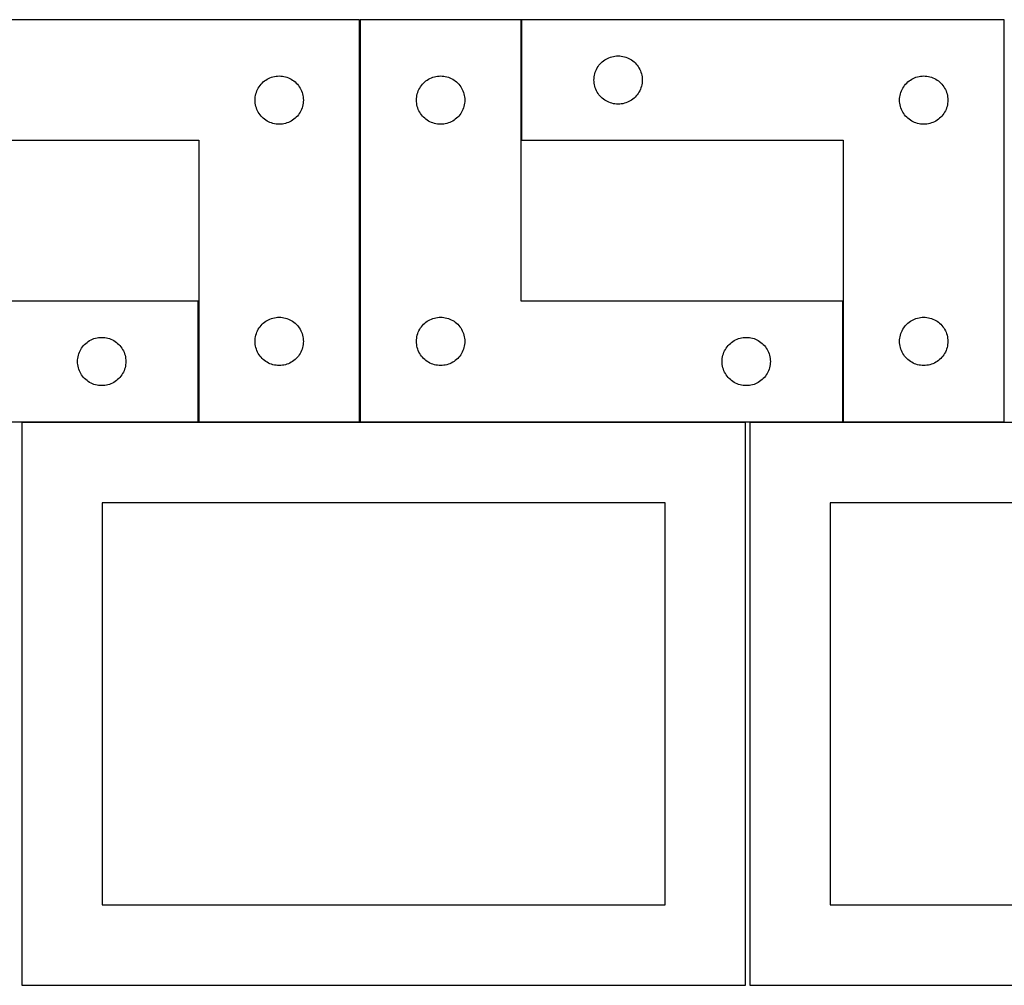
# Model space of a CAD drawing. Header units: millimetres. Extents: x 7 to 1243, y 7 to 2493.
# Tile 13 of 14: x 549 to 916, y 2122 to 2482. Entities that reach past the tile are written whole.
import ezdxf

# ---------------------------------------------------------------- set-up
doc = ezdxf.new("R2010")
doc.units = ezdxf.units.MM
doc.layers.add('COMMON', color=5, linetype='CONTINUOUS', true_color=0x0000ff)
doc.layers.add('CUT', color=7, linetype='CONTINUOUS', true_color=0x000000)

msp = doc.modelspace()

# ---------------------------------------------------------------- linework, layer by layer
at = {"layer": 'COMMON'}
for p, q in [((675.700299, 2331.930532), (675.700299, 2481.930532)), ((735.9003, 2436.930532), (735.9003, 2481.930532)), ((615.500298, 2331.930532), (615.500298, 2376.930532)), ((855.9003, 2331.930532), (855.9003, 2376.930532)), ((615.400297, 2331.830532), (549.562864, 2331.830532)), ((675.600298, 2331.830532), (615.600298, 2331.830532)), ((819.562864, 2331.830532), (675.800299, 2331.830532)), ((855.800299, 2331.830532), (821.083738, 2331.830532)), ((916.0003, 2331.830532), (856.0003, 2331.830532))]:
    msp.add_line(p, q, dxfattribs=at)
at = {"layer": 'CUT'}
for p, q in [((675.600298, 2481.930532), (495.600298, 2481.930532)), ((675.600298, 2331.930532), (675.600298, 2481.930532)), ((735.800299, 2481.930532), (675.800299, 2481.930532)), ((675.800299, 2481.930532), (675.800299, 2331.930532)), ((735.800299, 2376.930532), (735.800299, 2481.930532)), ((916.0003, 2481.930532), (736.0003, 2481.930532)), ((736.0003, 2481.930532), (736.0003, 2436.930532)), ((916.0003, 2331.930532), (916.0003, 2481.930532)), ((768.556149, 2467.745448), (769.107344, 2467.952904)), ((769.107344, 2467.952904), (769.670928, 2468.123865)), ((769.670928, 2468.123865), (770.244487, 2468.2576)), ((770.244487, 2468.2576), (770.825564, 2468.353536)), ((770.825564, 2468.353536), (771.411671, 2468.411263)), ((771.411671, 2468.411263), (772.0003, 2468.430532)), ((772.0003, 2468.430532), (772.588928, 2468.411263)), ((772.588928, 2468.411263), (773.175035, 2468.353536)), ((773.175035, 2468.353536), (773.756112, 2468.2576)), ((773.756112, 2468.2576), (774.329671, 2468.123865)), ((774.329671, 2468.123865), (774.893255, 2467.952904)), ((774.893255, 2467.952904), (775.44445, 2467.745448)), ((764.206071, 2463.930532), (764.517073, 2464.430664)), ((764.517073, 2464.430664), (764.86012, 2464.909385)), ((764.86012, 2464.909385), (765.233741, 2465.364645)), ((765.233741, 2465.364645), (765.636339, 2465.794493)), ((765.636339, 2465.794493), (766.066187, 2466.197091)), ((766.066187, 2466.197091), (766.521447, 2466.570712)), ((766.521447, 2466.570712), (767.000167, 2466.913759)), ((767.000167, 2466.913759), (767.5003, 2467.224761)), ((767.5003, 2467.224761), (768.019701, 2467.502387)), ((768.019701, 2467.502387), (768.556149, 2467.745448)), ((775.44445, 2467.745448), (775.980898, 2467.502387)), ((775.980898, 2467.502387), (776.5003, 2467.224761)), ((776.5003, 2467.224761), (777.000432, 2466.913759)), ((777.000432, 2466.913759), (777.479152, 2466.570712)), ((777.479152, 2466.570712), (777.934412, 2466.197091)), ((777.934412, 2466.197091), (778.364261, 2465.794493)), ((778.364261, 2465.794493), (778.766858, 2465.364645)), ((778.766858, 2465.364645), (779.14048, 2464.909385)), ((779.14048, 2464.909385), (779.483526, 2464.430664)), ((779.483526, 2464.430664), (779.794528, 2463.930532)), ((642.707342, 2460.452904), (643.270926, 2460.623865)), ((643.270926, 2460.623865), (643.844485, 2460.7576)), ((643.844485, 2460.7576), (644.425562, 2460.853536)), ((644.425562, 2460.853536), (645.011669, 2460.911263)), ((645.011669, 2460.911263), (645.600298, 2460.930532)), ((645.600298, 2460.930532), (646.188926, 2460.911263)), ((646.188926, 2460.911263), (646.775033, 2460.853536)), ((646.775033, 2460.853536), (647.35611, 2460.7576)), ((647.35611, 2460.7576), (647.929669, 2460.623865)), ((647.929669, 2460.623865), (648.493253, 2460.452904)), ((702.907343, 2460.452904), (703.470927, 2460.623865)), ((703.470927, 2460.623865), (704.044486, 2460.7576)), ((704.044486, 2460.7576), (704.625563, 2460.853536)), ((704.625563, 2460.853536), (705.21167, 2460.911263)), ((705.21167, 2460.911263), (705.800299, 2460.930532)), ((705.800299, 2460.930532), (706.388927, 2460.911263)), ((706.388927, 2460.911263), (706.975034, 2460.853536)), ((706.975034, 2460.853536), (707.556111, 2460.7576)), ((707.556111, 2460.7576), (708.12967, 2460.623865)), ((708.12967, 2460.623865), (708.693254, 2460.452904)), ((763.019569, 2460.019161), (763.077296, 2460.605268)), ((763.077296, 2460.605268), (763.173232, 2461.186345)), ((763.173232, 2461.186345), (763.306967, 2461.759904)), ((763.306967, 2461.759904), (763.477928, 2462.323488)), ((763.477928, 2462.323488), (763.685384, 2462.874683)), ((763.685384, 2462.874683), (763.928445, 2463.411131)), ((763.928445, 2463.411131), (764.206071, 2463.930532)), ((779.794528, 2463.930532), (780.072154, 2463.411131)), ((780.072154, 2463.411131), (780.315215, 2462.874683)), ((780.315215, 2462.874683), (780.522671, 2462.323488)), ((780.522671, 2462.323488), (780.693632, 2461.759904)), ((780.693632, 2461.759904), (780.827367, 2461.186345)), ((780.827367, 2461.186345), (780.923303, 2460.605268)), ((780.923303, 2460.605268), (780.98103, 2460.019161)), ((883.107344, 2460.452904), (883.670928, 2460.623865)), ((883.670928, 2460.623865), (884.244487, 2460.7576)), ((884.244487, 2460.7576), (884.825564, 2460.853536)), ((884.825564, 2460.853536), (885.411671, 2460.911263)), ((885.411671, 2460.911263), (886.0003, 2460.930532)), ((886.0003, 2460.930532), (886.588928, 2460.911263)), ((886.588928, 2460.911263), (887.175035, 2460.853536)), ((887.175035, 2460.853536), (887.756112, 2460.7576)), ((887.756112, 2460.7576), (888.329671, 2460.623865)), ((888.329671, 2460.623865), (888.893255, 2460.452904)), ((637.806069, 2456.430532), (638.117071, 2456.930664)), ((638.117071, 2456.930664), (638.460118, 2457.409385)), ((638.460118, 2457.409385), (638.833739, 2457.864645)), ((638.833739, 2457.864645), (639.236337, 2458.294493)), ((639.236337, 2458.294493), (639.666185, 2458.697091)), ((639.666185, 2458.697091), (640.121445, 2459.070712)), ((640.121445, 2459.070712), (640.600165, 2459.413759)), ((640.600165, 2459.413759), (641.100298, 2459.724761)), ((641.100298, 2459.724761), (641.619699, 2460.002387)), ((641.619699, 2460.002387), (642.156147, 2460.245448)), ((642.156147, 2460.245448), (642.707342, 2460.452904)), ((648.493253, 2460.452904), (649.044448, 2460.245448)), ((649.044448, 2460.245448), (649.580896, 2460.002387)), ((649.580896, 2460.002387), (650.100298, 2459.724761)), ((650.100298, 2459.724761), (650.60043, 2459.413759)), ((650.60043, 2459.413759), (651.07915, 2459.070712)), ((651.07915, 2459.070712), (651.53441, 2458.697091)), ((651.53441, 2458.697091), (651.964259, 2458.294493)), ((651.964259, 2458.294493), (652.366856, 2457.864645)), ((652.366856, 2457.864645), (652.740478, 2457.409385)), ((652.740478, 2457.409385), (653.083524, 2456.930664)), ((653.083524, 2456.930664), (653.394526, 2456.430532)), ((698.00607, 2456.430532), (698.317072, 2456.930664)), ((698.317072, 2456.930664), (698.660119, 2457.409385)), ((698.660119, 2457.409385), (699.03374, 2457.864645)), ((699.03374, 2457.864645), (699.436338, 2458.294493)), ((699.436338, 2458.294493), (699.866186, 2458.697091)), ((699.866186, 2458.697091), (700.321446, 2459.070712)), ((700.321446, 2459.070712), (700.800166, 2459.413759)), ((700.800166, 2459.413759), (701.300299, 2459.724761)), ((701.300299, 2459.724761), (701.8197, 2460.002387)), ((701.8197, 2460.002387), (702.356148, 2460.245448)), ((702.356148, 2460.245448), (702.907343, 2460.452904)), ((708.693254, 2460.452904), (709.244449, 2460.245448)), ((709.244449, 2460.245448), (709.780897, 2460.002387)), ((709.780897, 2460.002387), (710.300299, 2459.724761)), ((710.300299, 2459.724761), (710.800431, 2459.413759)), ((710.800431, 2459.413759), (711.279151, 2459.070712)), ((711.279151, 2459.070712), (711.734411, 2458.697091)), ((711.734411, 2458.697091), (712.16426, 2458.294493)), ((712.16426, 2458.294493), (712.566857, 2457.864645)), ((712.566857, 2457.864645), (712.940479, 2457.409385)), ((712.940479, 2457.409385), (713.283525, 2456.930664)), ((713.283525, 2456.930664), (713.594527, 2456.430532)), ((763.0003, 2459.430532), (763.019569, 2460.019161)), ((763.019569, 2458.841904), (763.0003, 2459.430532)), ((763.077296, 2458.255797), (763.019569, 2458.841904)), ((763.173232, 2457.674719), (763.077296, 2458.255797)), ((763.306967, 2457.101161), (763.173232, 2457.674719)), ((763.477928, 2456.537577), (763.306967, 2457.101161)), ((780.693632, 2457.101161), (780.522671, 2456.537577)), ((780.827367, 2457.674719), (780.693632, 2457.101161)), ((780.923303, 2458.255797), (780.827367, 2457.674719)), ((780.98103, 2458.841904), (780.923303, 2458.255797)), ((780.98103, 2460.019161), (781.0003, 2459.430532)), ((781.0003, 2459.430532), (780.98103, 2458.841904)), ((878.206071, 2456.430532), (878.517073, 2456.930664)), ((878.517073, 2456.930664), (878.86012, 2457.409385)), ((878.86012, 2457.409385), (879.233741, 2457.864645)), ((879.233741, 2457.864645), (879.636339, 2458.294493)), ((879.636339, 2458.294493), (880.066187, 2458.697091)), ((880.066187, 2458.697091), (880.521447, 2459.070712)), ((880.521447, 2459.070712), (881.000167, 2459.413759)), ((881.000167, 2459.413759), (881.5003, 2459.724761)), ((881.5003, 2459.724761), (882.019701, 2460.002387)), ((882.019701, 2460.002387), (882.556149, 2460.245448)), ((882.556149, 2460.245448), (883.107344, 2460.452904)), ((888.893255, 2460.452904), (889.44445, 2460.245448)), ((889.44445, 2460.245448), (889.980898, 2460.002387)), ((889.980898, 2460.002387), (890.5003, 2459.724761)), ((890.5003, 2459.724761), (891.000432, 2459.413759)), ((891.000432, 2459.413759), (891.479152, 2459.070712)), ((891.479152, 2459.070712), (891.934412, 2458.697091)), ((891.934412, 2458.697091), (892.364261, 2458.294493)), ((892.364261, 2458.294493), (892.766858, 2457.864645)), ((892.766858, 2457.864645), (893.14048, 2457.409385)), ((893.14048, 2457.409385), (893.483526, 2456.930664)), ((893.483526, 2456.930664), (893.794528, 2456.430532)), ((636.677294, 2453.105268), (636.77323, 2453.686345)), ((636.77323, 2453.686345), (636.906965, 2454.259904)), ((636.906965, 2454.259904), (637.077926, 2454.823488)), ((637.077926, 2454.823488), (637.285382, 2455.374683)), ((637.285382, 2455.374683), (637.528443, 2455.911131)), ((637.528443, 2455.911131), (637.806069, 2456.430532)), ((653.394526, 2456.430532), (653.672152, 2455.911131)), ((653.672152, 2455.911131), (653.915213, 2455.374683)), ((653.915213, 2455.374683), (654.122669, 2454.823488)), ((654.122669, 2454.823488), (654.29363, 2454.259904)), ((654.29363, 2454.259904), (654.427365, 2453.686345)), ((654.427365, 2453.686345), (654.523301, 2453.105268)), ((696.877295, 2453.105268), (696.973231, 2453.686345)), ((696.973231, 2453.686345), (697.106966, 2454.259904)), ((697.106966, 2454.259904), (697.277927, 2454.823488)), ((697.277927, 2454.823488), (697.485383, 2455.374683)), ((697.485383, 2455.374683), (697.728444, 2455.911131)), ((697.728444, 2455.911131), (698.00607, 2456.430532)), ((713.594527, 2456.430532), (713.872153, 2455.911131)), ((713.872153, 2455.911131), (714.115214, 2455.374683)), ((714.115214, 2455.374683), (714.32267, 2454.823488)), ((714.32267, 2454.823488), (714.493631, 2454.259904)), ((714.493631, 2454.259904), (714.627366, 2453.686345)), ((714.627366, 2453.686345), (714.723302, 2453.105268)), ((763.685384, 2455.986381), (763.477928, 2456.537577)), ((763.928445, 2455.449934), (763.685384, 2455.986381)), ((764.206071, 2454.930532), (763.928445, 2455.449934)), ((764.517073, 2454.4304), (764.206071, 2454.930532)), ((764.86012, 2453.951679), (764.517073, 2454.4304)), ((765.233741, 2453.49642), (764.86012, 2453.951679)), ((765.636339, 2453.066571), (765.233741, 2453.49642)), ((778.766858, 2453.49642), (778.364261, 2453.066571)), ((779.14048, 2453.951679), (778.766858, 2453.49642)), ((779.483526, 2454.4304), (779.14048, 2453.951679)), ((779.794528, 2454.930532), (779.483526, 2454.4304)), ((780.072154, 2455.449934), (779.794528, 2454.930532)), ((780.315215, 2455.986381), (780.072154, 2455.449934)), ((780.522671, 2456.537577), (780.315215, 2455.986381)), ((877.077296, 2453.105268), (877.173232, 2453.686345)), ((877.173232, 2453.686345), (877.306967, 2454.259904)), ((877.306967, 2454.259904), (877.477928, 2454.823488)), ((877.477928, 2454.823488), (877.685384, 2455.374683)), ((877.685384, 2455.374683), (877.928445, 2455.911131)), ((877.928445, 2455.911131), (878.206071, 2456.430532)), ((893.794528, 2456.430532), (894.072154, 2455.911131)), ((894.072154, 2455.911131), (894.315215, 2455.374683)), ((894.315215, 2455.374683), (894.522671, 2454.823488)), ((894.522671, 2454.823488), (894.693632, 2454.259904)), ((894.693632, 2454.259904), (894.827367, 2453.686345)), ((894.827367, 2453.686345), (894.923303, 2453.105268)), ((636.600298, 2451.930532), (636.619567, 2452.519161)), ((636.619567, 2451.341904), (636.600298, 2451.930532)), ((636.619567, 2452.519161), (636.677294, 2453.105268)), ((636.677294, 2450.755797), (636.619567, 2451.341904)), ((636.77323, 2450.174719), (636.677294, 2450.755797)), ((636.906965, 2449.601161), (636.77323, 2450.174719)), ((637.077926, 2449.037577), (636.906965, 2449.601161)), ((654.29363, 2449.601161), (654.122669, 2449.037577)), ((654.427365, 2450.174719), (654.29363, 2449.601161)), ((654.523301, 2450.755797), (654.427365, 2450.174719)), ((654.523301, 2453.105268), (654.581028, 2452.519161)), ((654.581028, 2451.341904), (654.523301, 2450.755797)), ((654.581028, 2452.519161), (654.600298, 2451.930532)), ((654.600298, 2451.930532), (654.581028, 2451.341904)), ((696.800299, 2451.930532), (696.819568, 2452.519161)), ((696.819568, 2451.341904), (696.800299, 2451.930532)), ((696.819568, 2452.519161), (696.877295, 2453.105268)), ((696.877295, 2450.755797), (696.819568, 2451.341904)), ((696.973231, 2450.174719), (696.877295, 2450.755797)), ((697.106966, 2449.601161), (696.973231, 2450.174719)), ((697.277927, 2449.037577), (697.106966, 2449.601161)), ((714.493631, 2449.601161), (714.32267, 2449.037577)), ((714.627366, 2450.174719), (714.493631, 2449.601161)), ((714.723302, 2450.755797), (714.627366, 2450.174719)), ((714.723302, 2453.105268), (714.781029, 2452.519161)), ((714.781029, 2451.341904), (714.723302, 2450.755797)), ((714.781029, 2452.519161), (714.800299, 2451.930532)), ((714.800299, 2451.930532), (714.781029, 2451.341904)), ((766.066187, 2452.663974), (765.636339, 2453.066571)), ((766.521447, 2452.290352), (766.066187, 2452.663974)), ((767.000167, 2451.947306), (766.521447, 2452.290352)), ((767.5003, 2451.636304), (767.000167, 2451.947306)), ((768.019701, 2451.358678), (767.5003, 2451.636304)), ((768.556149, 2451.115617), (768.019701, 2451.358678)), ((769.107344, 2450.908161), (768.556149, 2451.115617)), ((769.670928, 2450.7372), (769.107344, 2450.908161)), ((770.244487, 2450.603465), (769.670928, 2450.7372)), ((770.825564, 2450.507529), (770.244487, 2450.603465)), ((771.411671, 2450.449802), (770.825564, 2450.507529)), ((772.0003, 2450.430532), (771.411671, 2450.449802)), ((772.588928, 2450.449802), (772.0003, 2450.430532)), ((773.175035, 2450.507529), (772.588928, 2450.449802)), ((773.756112, 2450.603465), (773.175035, 2450.507529)), ((774.329671, 2450.7372), (773.756112, 2450.603465)), ((774.893255, 2450.908161), (774.329671, 2450.7372)), ((775.44445, 2451.115617), (774.893255, 2450.908161)), ((775.980898, 2451.358678), (775.44445, 2451.115617)), ((776.5003, 2451.636304), (775.980898, 2451.358678)), ((777.000432, 2451.947306), (776.5003, 2451.636304)), ((777.479152, 2452.290352), (777.000432, 2451.947306)), ((777.934412, 2452.663974), (777.479152, 2452.290352)), ((778.364261, 2453.066571), (777.934412, 2452.663974)), ((877.0003, 2451.930532), (877.019569, 2452.519161)), ((877.019569, 2451.341904), (877.0003, 2451.930532)), ((877.019569, 2452.519161), (877.077296, 2453.105268)), ((877.077296, 2450.755797), (877.019569, 2451.341904)), ((877.173232, 2450.174719), (877.077296, 2450.755797)), ((877.306967, 2449.601161), (877.173232, 2450.174719)), ((877.477928, 2449.037577), (877.306967, 2449.601161)), ((894.693632, 2449.601161), (894.522671, 2449.037577)), ((894.827367, 2450.174719), (894.693632, 2449.601161)), ((894.923303, 2450.755797), (894.827367, 2450.174719)), ((894.923303, 2453.105268), (894.98103, 2452.519161)), ((894.98103, 2451.341904), (894.923303, 2450.755797)), ((894.98103, 2452.519161), (895.0003, 2451.930532)), ((895.0003, 2451.930532), (894.98103, 2451.341904)), ((637.285382, 2448.486381), (637.077926, 2449.037577)), ((637.528443, 2447.949934), (637.285382, 2448.486381)), ((637.806069, 2447.430532), (637.528443, 2447.949934)), ((638.117071, 2446.9304), (637.806069, 2447.430532)), ((638.460118, 2446.451679), (638.117071, 2446.9304)), ((638.833739, 2445.99642), (638.460118, 2446.451679)), ((639.236337, 2445.566571), (638.833739, 2445.99642)), ((652.366856, 2445.99642), (651.964259, 2445.566571)), ((652.740478, 2446.451679), (652.366856, 2445.99642)), ((653.083524, 2446.9304), (652.740478, 2446.451679)), ((653.394526, 2447.430532), (653.083524, 2446.9304)), ((653.672152, 2447.949934), (653.394526, 2447.430532)), ((653.915213, 2448.486381), (653.672152, 2447.949934)), ((654.122669, 2449.037577), (653.915213, 2448.486381)), ((697.485383, 2448.486381), (697.277927, 2449.037577)), ((697.728444, 2447.949934), (697.485383, 2448.486381)), ((698.00607, 2447.430532), (697.728444, 2447.949934)), ((698.317072, 2446.9304), (698.00607, 2447.430532)), ((698.660119, 2446.451679), (698.317072, 2446.9304)), ((699.03374, 2445.99642), (698.660119, 2446.451679)), ((699.436338, 2445.566571), (699.03374, 2445.99642)), ((712.566857, 2445.99642), (712.16426, 2445.566571)), ((712.940479, 2446.451679), (712.566857, 2445.99642)), ((713.283525, 2446.9304), (712.940479, 2446.451679)), ((713.594527, 2447.430532), (713.283525, 2446.9304)), ((713.872153, 2447.949934), (713.594527, 2447.430532)), ((714.115214, 2448.486381), (713.872153, 2447.949934)), ((714.32267, 2449.037577), (714.115214, 2448.486381)), ((877.685384, 2448.486381), (877.477928, 2449.037577)), ((877.928445, 2447.949934), (877.685384, 2448.486381)), ((878.206071, 2447.430532), (877.928445, 2447.949934)), ((878.517073, 2446.9304), (878.206071, 2447.430532)), ((878.86012, 2446.451679), (878.517073, 2446.9304)), ((879.233741, 2445.99642), (878.86012, 2446.451679)), ((879.636339, 2445.566571), (879.233741, 2445.99642)), ((892.766858, 2445.99642), (892.364261, 2445.566571)), ((893.14048, 2446.451679), (892.766858, 2445.99642)), ((893.483526, 2446.9304), (893.14048, 2446.451679)), ((893.794528, 2447.430532), (893.483526, 2446.9304)), ((894.072154, 2447.949934), (893.794528, 2447.430532)), ((894.315215, 2448.486381), (894.072154, 2447.949934)), ((894.522671, 2449.037577), (894.315215, 2448.486381)), ((639.666185, 2445.163974), (639.236337, 2445.566571)), ((640.121445, 2444.790352), (639.666185, 2445.163974)), ((640.600165, 2444.447306), (640.121445, 2444.790352)), ((641.100298, 2444.136304), (640.600165, 2444.447306)), ((641.619699, 2443.858678), (641.100298, 2444.136304)), ((642.156147, 2443.615617), (641.619699, 2443.858678)), ((642.707342, 2443.408161), (642.156147, 2443.615617)), ((643.270926, 2443.2372), (642.707342, 2443.408161)), ((643.844485, 2443.103465), (643.270926, 2443.2372)), ((644.425562, 2443.007529), (643.844485, 2443.103465)), ((645.011669, 2442.949802), (644.425562, 2443.007529)), ((645.600298, 2442.930532), (645.011669, 2442.949802)), ((646.188926, 2442.949802), (645.600298, 2442.930532)), ((646.775033, 2443.007529), (646.188926, 2442.949802)), ((647.35611, 2443.103465), (646.775033, 2443.007529)), ((647.929669, 2443.2372), (647.35611, 2443.103465)), ((648.493253, 2443.408161), (647.929669, 2443.2372)), ((649.044448, 2443.615617), (648.493253, 2443.408161)), ((649.580896, 2443.858678), (649.044448, 2443.615617)), ((650.100298, 2444.136304), (649.580896, 2443.858678)), ((650.60043, 2444.447306), (650.100298, 2444.136304)), ((651.07915, 2444.790352), (650.60043, 2444.447306)), ((651.53441, 2445.163974), (651.07915, 2444.790352)), ((651.964259, 2445.566571), (651.53441, 2445.163974)), ((699.866186, 2445.163974), (699.436338, 2445.566571)), ((700.321446, 2444.790352), (699.866186, 2445.163974)), ((700.800166, 2444.447306), (700.321446, 2444.790352)), ((701.300299, 2444.136304), (700.800166, 2444.447306)), ((701.8197, 2443.858678), (701.300299, 2444.136304)), ((702.356148, 2443.615617), (701.8197, 2443.858678)), ((702.907343, 2443.408161), (702.356148, 2443.615617)), ((703.470927, 2443.2372), (702.907343, 2443.408161)), ((704.044486, 2443.103465), (703.470927, 2443.2372)), ((704.625563, 2443.007529), (704.044486, 2443.103465)), ((705.21167, 2442.949802), (704.625563, 2443.007529)), ((705.800299, 2442.930532), (705.21167, 2442.949802)), ((706.388927, 2442.949802), (705.800299, 2442.930532)), ((706.975034, 2443.007529), (706.388927, 2442.949802)), ((707.556111, 2443.103465), (706.975034, 2443.007529)), ((708.12967, 2443.2372), (707.556111, 2443.103465)), ((708.693254, 2443.408161), (708.12967, 2443.2372)), ((709.244449, 2443.615617), (708.693254, 2443.408161)), ((709.780897, 2443.858678), (709.244449, 2443.615617)), ((710.300299, 2444.136304), (709.780897, 2443.858678)), ((710.800431, 2444.447306), (710.300299, 2444.136304)), ((711.279151, 2444.790352), (710.800431, 2444.447306)), ((711.734411, 2445.163974), (711.279151, 2444.790352)), ((712.16426, 2445.566571), (711.734411, 2445.163974)), ((880.066187, 2445.163974), (879.636339, 2445.566571)), ((880.521447, 2444.790352), (880.066187, 2445.163974)), ((881.000167, 2444.447306), (880.521447, 2444.790352)), ((881.5003, 2444.136304), (881.000167, 2444.447306)), ((882.019701, 2443.858678), (881.5003, 2444.136304)), ((882.556149, 2443.615617), (882.019701, 2443.858678)), ((883.107344, 2443.408161), (882.556149, 2443.615617)), ((883.670928, 2443.2372), (883.107344, 2443.408161)), ((884.244487, 2443.103465), (883.670928, 2443.2372)), ((884.825564, 2443.007529), (884.244487, 2443.103465)), ((885.411671, 2442.949802), (884.825564, 2443.007529)), ((886.0003, 2442.930532), (885.411671, 2442.949802)), ((886.588928, 2442.949802), (886.0003, 2442.930532)), ((887.175035, 2443.007529), (886.588928, 2442.949802)), ((887.756112, 2443.103465), (887.175035, 2443.007529)), ((888.329671, 2443.2372), (887.756112, 2443.103465)), ((888.893255, 2443.408161), (888.329671, 2443.2372)), ((889.44445, 2443.615617), (888.893255, 2443.408161)), ((889.980898, 2443.858678), (889.44445, 2443.615617)), ((890.5003, 2444.136304), (889.980898, 2443.858678)), ((891.000432, 2444.447306), (890.5003, 2444.136304)), ((891.479152, 2444.790352), (891.000432, 2444.447306)), ((891.934412, 2445.163974), (891.479152, 2444.790352)), ((892.364261, 2445.566571), (891.934412, 2445.163974)), ((495.600298, 2436.930532), (615.600298, 2436.930532)), ((615.600298, 2436.930532), (615.600298, 2331.930532)), ((736.0003, 2436.930532), (856.0003, 2436.930532)), ((856.0003, 2436.930532), (856.0003, 2331.930532)), ((615.400297, 2376.930532), (495.400297, 2376.930532)), ((615.400297, 2331.930532), (615.400297, 2376.930532)), ((855.800299, 2376.930532), (735.800299, 2376.930532)), ((855.800299, 2331.930532), (855.800299, 2376.930532)), ((639.666185, 2368.697091), (640.121445, 2369.070712)), ((640.121445, 2369.070712), (640.600165, 2369.413759)), ((640.600165, 2369.413759), (641.100298, 2369.724761)), ((641.100298, 2369.724761), (641.619699, 2370.002387)), ((641.619699, 2370.002387), (642.156147, 2370.245448)), ((642.156147, 2370.245448), (642.707342, 2370.452904)), ((642.707342, 2370.452904), (643.270926, 2370.623865)), ((643.270926, 2370.623865), (643.844485, 2370.7576)), ((643.844485, 2370.7576), (644.425562, 2370.853536)), ((644.425562, 2370.853536), (645.011669, 2370.911263)), ((645.011669, 2370.911263), (645.600298, 2370.930532)), ((645.600298, 2370.930532), (646.188926, 2370.911263)), ((646.188926, 2370.911263), (646.775033, 2370.853536)), ((646.775033, 2370.853536), (647.35611, 2370.7576)), ((647.35611, 2370.7576), (647.929669, 2370.623865)), ((647.929669, 2370.623865), (648.493253, 2370.452904)), ((648.493253, 2370.452904), (649.044448, 2370.245448)), ((649.044448, 2370.245448), (649.580896, 2370.002387)), ((649.580896, 2370.002387), (650.100298, 2369.724761)), ((650.100298, 2369.724761), (650.60043, 2369.413759)), ((650.60043, 2369.413759), (651.07915, 2369.070712)), ((651.07915, 2369.070712), (651.53441, 2368.697091)), ((699.866186, 2368.697091), (700.321446, 2369.070712)), ((700.321446, 2369.070712), (700.800166, 2369.413759)), ((700.800166, 2369.413759), (701.300299, 2369.724761)), ((701.300299, 2369.724761), (701.8197, 2370.002387)), ((701.8197, 2370.002387), (702.356148, 2370.245448)), ((702.356148, 2370.245448), (702.907343, 2370.452904)), ((702.907343, 2370.452904), (703.470927, 2370.623865)), ((703.470927, 2370.623865), (704.044486, 2370.7576)), ((704.044486, 2370.7576), (704.625563, 2370.853536)), ((704.625563, 2370.853536), (705.21167, 2370.911263)), ((705.21167, 2370.911263), (705.800299, 2370.930532)), ((705.800299, 2370.930532), (706.388927, 2370.911263)), ((706.388927, 2370.911263), (706.975034, 2370.853536)), ((706.975034, 2370.853536), (707.556111, 2370.7576)), ((707.556111, 2370.7576), (708.12967, 2370.623865)), ((708.12967, 2370.623865), (708.693254, 2370.452904)), ((708.693254, 2370.452904), (709.244449, 2370.245448)), ((709.244449, 2370.245448), (709.780897, 2370.002387)), ((709.780897, 2370.002387), (710.300299, 2369.724761)), ((710.300299, 2369.724761), (710.800431, 2369.413759)), ((710.800431, 2369.413759), (711.279151, 2369.070712)), ((711.279151, 2369.070712), (711.734411, 2368.697091)), ((880.066187, 2368.697091), (880.521447, 2369.070712)), ((880.521447, 2369.070712), (881.000167, 2369.413759)), ((881.000167, 2369.413759), (881.5003, 2369.724761)), ((881.5003, 2369.724761), (882.019701, 2370.002387)), ((882.019701, 2370.002387), (882.556149, 2370.245448)), ((882.556149, 2370.245448), (883.107344, 2370.452904)), ((883.107344, 2370.452904), (883.670928, 2370.623865)), ((883.670928, 2370.623865), (884.244487, 2370.7576)), ((884.244487, 2370.7576), (884.825564, 2370.853536)), ((884.825564, 2370.853536), (885.411671, 2370.911263)), ((885.411671, 2370.911263), (886.0003, 2370.930532)), ((886.0003, 2370.930532), (886.588928, 2370.911263)), ((886.588928, 2370.911263), (887.175035, 2370.853536)), ((887.175035, 2370.853536), (887.756112, 2370.7576)), ((887.756112, 2370.7576), (888.329671, 2370.623865)), ((888.329671, 2370.623865), (888.893255, 2370.452904)), ((888.893255, 2370.452904), (889.44445, 2370.245448)), ((889.44445, 2370.245448), (889.980898, 2370.002387)), ((889.980898, 2370.002387), (890.5003, 2369.724761)), ((890.5003, 2369.724761), (891.000432, 2369.413759)), ((891.000432, 2369.413759), (891.479152, 2369.070712)), ((891.479152, 2369.070712), (891.934412, 2368.697091)), ((637.077926, 2364.823488), (637.285382, 2365.374683)), ((637.285382, 2365.374683), (637.528443, 2365.911131)), ((637.528443, 2365.911131), (637.806069, 2366.430532)), ((637.806069, 2366.430532), (638.117071, 2366.930664)), ((638.117071, 2366.930664), (638.460118, 2367.409385)), ((638.460118, 2367.409385), (638.833739, 2367.864645)), ((638.833739, 2367.864645), (639.236337, 2368.294493)), ((639.236337, 2368.294493), (639.666185, 2368.697091)), ((651.53441, 2368.697091), (651.964259, 2368.294493)), ((651.964259, 2368.294493), (652.366856, 2367.864645)), ((652.366856, 2367.864645), (652.740478, 2367.409385)), ((652.740478, 2367.409385), (653.083524, 2366.930664)), ((653.083524, 2366.930664), (653.394526, 2366.430532)), ((653.394526, 2366.430532), (653.672152, 2365.911131)), ((653.672152, 2365.911131), (653.915213, 2365.374683)), ((653.915213, 2365.374683), (654.122669, 2364.823488)), ((697.277927, 2364.823488), (697.485383, 2365.374683)), ((697.485383, 2365.374683), (697.728444, 2365.911131)), ((697.728444, 2365.911131), (698.00607, 2366.430532)), ((698.00607, 2366.430532), (698.317072, 2366.930664)), ((698.317072, 2366.930664), (698.660119, 2367.409385)), ((698.660119, 2367.409385), (699.03374, 2367.864645)), ((699.03374, 2367.864645), (699.436338, 2368.294493)), ((699.436338, 2368.294493), (699.866186, 2368.697091)), ((711.734411, 2368.697091), (712.16426, 2368.294493)), ((712.16426, 2368.294493), (712.566857, 2367.864645)), ((712.566857, 2367.864645), (712.940479, 2367.409385)), ((712.940479, 2367.409385), (713.283525, 2366.930664)), ((713.283525, 2366.930664), (713.594527, 2366.430532)), ((713.594527, 2366.430532), (713.872153, 2365.911131)), ((713.872153, 2365.911131), (714.115214, 2365.374683)), ((714.115214, 2365.374683), (714.32267, 2364.823488)), ((877.477928, 2364.823488), (877.685384, 2365.374683)), ((877.685384, 2365.374683), (877.928445, 2365.911131)), ((877.928445, 2365.911131), (878.206071, 2366.430532)), ((878.206071, 2366.430532), (878.517073, 2366.930664)), ((878.517073, 2366.930664), (878.86012, 2367.409385)), ((878.86012, 2367.409385), (879.233741, 2367.864645)), ((879.233741, 2367.864645), (879.636339, 2368.294493)), ((879.636339, 2368.294493), (880.066187, 2368.697091)), ((891.934412, 2368.697091), (892.364261, 2368.294493)), ((892.364261, 2368.294493), (892.766858, 2367.864645)), ((892.766858, 2367.864645), (893.14048, 2367.409385)), ((893.14048, 2367.409385), (893.483526, 2366.930664)), ((893.483526, 2366.930664), (893.794528, 2366.430532)), ((893.794528, 2366.430532), (894.072154, 2365.911131)), ((894.072154, 2365.911131), (894.315215, 2365.374683)), ((894.315215, 2365.374683), (894.522671, 2364.823488)), ((573.466184, 2361.197091), (573.921444, 2361.570712)), ((573.921444, 2361.570712), (574.400164, 2361.913759)), ((574.400164, 2361.913759), (574.900297, 2362.224761)), ((574.900297, 2362.224761), (575.419698, 2362.502387)), ((575.419698, 2362.502387), (575.956146, 2362.745448)), ((575.956146, 2362.745448), (576.507341, 2362.952904)), ((576.507341, 2362.952904), (577.070925, 2363.123865)), ((577.070925, 2363.123865), (577.644484, 2363.2576)), ((577.644484, 2363.2576), (578.225561, 2363.353536)), ((578.225561, 2363.353536), (578.811668, 2363.411263)), ((578.811668, 2363.411263), (579.400297, 2363.430532)), ((579.400297, 2363.430532), (579.988925, 2363.411263)), ((579.988925, 2363.411263), (580.575032, 2363.353536)), ((580.575032, 2363.353536), (581.156109, 2363.2576)), ((581.156109, 2363.2576), (581.729668, 2363.123865)), ((581.729668, 2363.123865), (582.293252, 2362.952904)), ((582.293252, 2362.952904), (582.844447, 2362.745448)), ((582.844447, 2362.745448), (583.380895, 2362.502387)), ((583.380895, 2362.502387), (583.900297, 2362.224761)), ((583.900297, 2362.224761), (584.400429, 2361.913759)), ((584.400429, 2361.913759), (584.879149, 2361.570712)), ((584.879149, 2361.570712), (585.334409, 2361.197091)), ((636.600298, 2361.930532), (636.619567, 2362.519161)), ((636.619567, 2361.341904), (636.600298, 2361.930532)), ((636.619567, 2362.519161), (636.677294, 2363.105268)), ((636.677294, 2363.105268), (636.77323, 2363.686345)), ((636.77323, 2363.686345), (636.906965, 2364.259904)), ((636.906965, 2364.259904), (637.077926, 2364.823488)), ((654.122669, 2364.823488), (654.29363, 2364.259904)), ((654.29363, 2364.259904), (654.427365, 2363.686345)), ((654.427365, 2363.686345), (654.523301, 2363.105268)), ((654.523301, 2363.105268), (654.581028, 2362.519161)), ((654.581028, 2362.519161), (654.600298, 2361.930532)), ((654.600298, 2361.930532), (654.581028, 2361.341904)), ((696.800299, 2361.930532), (696.819568, 2362.519161)), ((696.819568, 2361.341904), (696.800299, 2361.930532)), ((696.819568, 2362.519161), (696.877295, 2363.105268)), ((696.877295, 2363.105268), (696.973231, 2363.686345)), ((696.973231, 2363.686345), (697.106966, 2364.259904)), ((697.106966, 2364.259904), (697.277927, 2364.823488)), ((714.32267, 2364.823488), (714.493631, 2364.259904)), ((714.493631, 2364.259904), (714.627366, 2363.686345)), ((714.627366, 2363.686345), (714.723302, 2363.105268)), ((714.723302, 2363.105268), (714.781029, 2362.519161)), ((714.781029, 2362.519161), (714.800299, 2361.930532)), ((714.800299, 2361.930532), (714.781029, 2361.341904)), ((813.866186, 2361.197091), (814.321446, 2361.570712)), ((814.321446, 2361.570712), (814.800166, 2361.913759)), ((814.800166, 2361.913759), (815.300299, 2362.224761)), ((815.300299, 2362.224761), (815.8197, 2362.502387)), ((815.8197, 2362.502387), (816.356148, 2362.745448)), ((816.356148, 2362.745448), (816.907343, 2362.952904)), ((816.907343, 2362.952904), (817.470927, 2363.123865)), ((817.470927, 2363.123865), (818.044486, 2363.2576)), ((818.044486, 2363.2576), (818.625563, 2363.353536)), ((818.625563, 2363.353536), (819.21167, 2363.411263)), ((819.21167, 2363.411263), (819.800299, 2363.430532)), ((819.800299, 2363.430532), (820.388927, 2363.411263)), ((820.388927, 2363.411263), (820.975034, 2363.353536)), ((820.975034, 2363.353536), (821.556111, 2363.2576)), ((821.556111, 2363.2576), (822.12967, 2363.123865)), ((822.12967, 2363.123865), (822.693254, 2362.952904)), ((822.693254, 2362.952904), (823.244449, 2362.745448)), ((823.244449, 2362.745448), (823.780897, 2362.502387)), ((823.780897, 2362.502387), (824.300299, 2362.224761)), ((824.300299, 2362.224761), (824.800431, 2361.913759)), ((824.800431, 2361.913759), (825.279151, 2361.570712)), ((825.279151, 2361.570712), (825.734411, 2361.197091)), ((877.0003, 2361.930532), (877.019569, 2362.519161)), ((877.019569, 2361.341904), (877.0003, 2361.930532)), ((877.019569, 2362.519161), (877.077296, 2363.105268)), ((877.077296, 2363.105268), (877.173232, 2363.686345)), ((877.173232, 2363.686345), (877.306967, 2364.259904)), ((877.306967, 2364.259904), (877.477928, 2364.823488)), ((894.522671, 2364.823488), (894.693632, 2364.259904)), ((894.693632, 2364.259904), (894.827367, 2363.686345)), ((894.827367, 2363.686345), (894.923303, 2363.105268)), ((894.923303, 2363.105268), (894.98103, 2362.519161)), ((894.98103, 2362.519161), (895.0003, 2361.930532)), ((895.0003, 2361.930532), (894.98103, 2361.341904)), ((570.877925, 2357.323488), (571.085381, 2357.874683)), ((571.085381, 2357.874683), (571.328442, 2358.411131)), ((571.328442, 2358.411131), (571.606068, 2358.930532)), ((571.606068, 2358.930532), (571.91707, 2359.430664)), ((571.91707, 2359.430664), (572.260117, 2359.909385)), ((572.260117, 2359.909385), (572.633738, 2360.364645)), ((572.633738, 2360.364645), (573.036336, 2360.794493)), ((573.036336, 2360.794493), (573.466184, 2361.197091)), ((585.334409, 2361.197091), (585.764258, 2360.794493)), ((585.764258, 2360.794493), (586.166855, 2360.364645)), ((586.166855, 2360.364645), (586.540477, 2359.909385)), ((586.540477, 2359.909385), (586.883523, 2359.430664)), ((586.883523, 2359.430664), (587.194525, 2358.930532)), ((587.194525, 2358.930532), (587.472151, 2358.411131)), ((587.472151, 2358.411131), (587.715212, 2357.874683)), ((587.715212, 2357.874683), (587.922668, 2357.323488)), ((636.677294, 2360.755797), (636.619567, 2361.341904)), ((636.77323, 2360.174719), (636.677294, 2360.755797)), ((636.906965, 2359.601161), (636.77323, 2360.174719)), ((637.077926, 2359.037577), (636.906965, 2359.601161)), ((637.285382, 2358.486381), (637.077926, 2359.037577)), ((637.528443, 2357.949934), (637.285382, 2358.486381)), ((637.806069, 2357.430532), (637.528443, 2357.949934)), ((653.672152, 2357.949934), (653.394526, 2357.430532)), ((653.915213, 2358.486381), (653.672152, 2357.949934)), ((654.122669, 2359.037577), (653.915213, 2358.486381)), ((654.29363, 2359.601161), (654.122669, 2359.037577)), ((654.427365, 2360.174719), (654.29363, 2359.601161)), ((654.523301, 2360.755797), (654.427365, 2360.174719)), ((654.581028, 2361.341904), (654.523301, 2360.755797)), ((696.877295, 2360.755797), (696.819568, 2361.341904)), ((696.973231, 2360.174719), (696.877295, 2360.755797)), ((697.106966, 2359.601161), (696.973231, 2360.174719)), ((697.277927, 2359.037577), (697.106966, 2359.601161)), ((697.485383, 2358.486381), (697.277927, 2359.037577)), ((697.728444, 2357.949934), (697.485383, 2358.486381)), ((698.00607, 2357.430532), (697.728444, 2357.949934)), ((713.872153, 2357.949934), (713.594527, 2357.430532)), ((714.115214, 2358.486381), (713.872153, 2357.949934)), ((714.32267, 2359.037577), (714.115214, 2358.486381)), ((714.493631, 2359.601161), (714.32267, 2359.037577)), ((714.627366, 2360.174719), (714.493631, 2359.601161)), ((714.723302, 2360.755797), (714.627366, 2360.174719)), ((714.781029, 2361.341904), (714.723302, 2360.755797)), ((811.277927, 2357.323488), (811.485383, 2357.874683)), ((811.485383, 2357.874683), (811.728444, 2358.411131)), ((811.728444, 2358.411131), (812.00607, 2358.930532)), ((812.00607, 2358.930532), (812.317072, 2359.430664)), ((812.317072, 2359.430664), (812.660119, 2359.909385)), ((812.660119, 2359.909385), (813.03374, 2360.364645)), ((813.03374, 2360.364645), (813.436338, 2360.794493)), ((813.436338, 2360.794493), (813.866186, 2361.197091)), ((825.734411, 2361.197091), (826.16426, 2360.794493)), ((826.16426, 2360.794493), (826.566857, 2360.364645)), ((826.566857, 2360.364645), (826.940479, 2359.909385)), ((826.940479, 2359.909385), (827.283525, 2359.430664)), ((827.283525, 2359.430664), (827.594527, 2358.930532)), ((827.594527, 2358.930532), (827.872153, 2358.411131)), ((827.872153, 2358.411131), (828.115214, 2357.874683)), ((828.115214, 2357.874683), (828.32267, 2357.323488)), ((877.077296, 2360.755797), (877.019569, 2361.341904)), ((877.173232, 2360.174719), (877.077296, 2360.755797)), ((877.306967, 2359.601161), (877.173232, 2360.174719)), ((877.477928, 2359.037577), (877.306967, 2359.601161)), ((877.685384, 2358.486381), (877.477928, 2359.037577)), ((877.928445, 2357.949934), (877.685384, 2358.486381)), ((878.206071, 2357.430532), (877.928445, 2357.949934)), ((894.072154, 2357.949934), (893.794528, 2357.430532)), ((894.315215, 2358.486381), (894.072154, 2357.949934)), ((894.522671, 2359.037577), (894.315215, 2358.486381)), ((894.693632, 2359.601161), (894.522671, 2359.037577)), ((894.827367, 2360.174719), (894.693632, 2359.601161)), ((894.923303, 2360.755797), (894.827367, 2360.174719)), ((894.98103, 2361.341904), (894.923303, 2360.755797)), ((570.400297, 2354.430532), (570.419566, 2355.019161)), ((570.419566, 2353.841904), (570.400297, 2354.430532)), ((570.419566, 2355.019161), (570.477293, 2355.605268)), ((570.477293, 2355.605268), (570.573229, 2356.186345)), ((570.573229, 2356.186345), (570.706964, 2356.759904)), ((570.706964, 2356.759904), (570.877925, 2357.323488)), ((587.922668, 2357.323488), (588.093629, 2356.759904)), ((588.093629, 2356.759904), (588.227364, 2356.186345)), ((588.227364, 2356.186345), (588.3233, 2355.605268)), ((588.3233, 2355.605268), (588.381027, 2355.019161)), ((588.381027, 2355.019161), (588.400297, 2354.430532)), ((588.400297, 2354.430532), (588.381027, 2353.841904)), ((638.117071, 2356.9304), (637.806069, 2357.430532)), ((638.460118, 2356.451679), (638.117071, 2356.9304)), ((638.833739, 2355.99642), (638.460118, 2356.451679)), ((639.236337, 2355.566571), (638.833739, 2355.99642)), ((639.666185, 2355.163974), (639.236337, 2355.566571)), ((640.121445, 2354.790352), (639.666185, 2355.163974)), ((640.600165, 2354.447306), (640.121445, 2354.790352)), ((641.100298, 2354.136304), (640.600165, 2354.447306)), ((641.619699, 2353.858678), (641.100298, 2354.136304)), ((650.100298, 2354.136304), (649.580896, 2353.858678)), ((650.60043, 2354.447306), (650.100298, 2354.136304)), ((651.07915, 2354.790352), (650.60043, 2354.447306)), ((651.53441, 2355.163974), (651.07915, 2354.790352)), ((651.964259, 2355.566571), (651.53441, 2355.163974)), ((652.366856, 2355.99642), (651.964259, 2355.566571)), ((652.740478, 2356.451679), (652.366856, 2355.99642)), ((653.083524, 2356.9304), (652.740478, 2356.451679)), ((653.394526, 2357.430532), (653.083524, 2356.9304)), ((698.317072, 2356.9304), (698.00607, 2357.430532)), ((698.660119, 2356.451679), (698.317072, 2356.9304)), ((699.03374, 2355.99642), (698.660119, 2356.451679)), ((699.436338, 2355.566571), (699.03374, 2355.99642)), ((699.866186, 2355.163974), (699.436338, 2355.566571)), ((700.321446, 2354.790352), (699.866186, 2355.163974)), ((700.800166, 2354.447306), (700.321446, 2354.790352)), ((701.300299, 2354.136304), (700.800166, 2354.447306)), ((701.8197, 2353.858678), (701.300299, 2354.136304)), ((710.300299, 2354.136304), (709.780897, 2353.858678)), ((710.800431, 2354.447306), (710.300299, 2354.136304)), ((711.279151, 2354.790352), (710.800431, 2354.447306)), ((711.734411, 2355.163974), (711.279151, 2354.790352)), ((712.16426, 2355.566571), (711.734411, 2355.163974)), ((712.566857, 2355.99642), (712.16426, 2355.566571)), ((712.940479, 2356.451679), (712.566857, 2355.99642)), ((713.283525, 2356.9304), (712.940479, 2356.451679)), ((713.594527, 2357.430532), (713.283525, 2356.9304)), ((810.800299, 2354.430532), (810.819568, 2355.019161)), ((810.819568, 2353.841904), (810.800299, 2354.430532)), ((810.819568, 2355.019161), (810.877295, 2355.605268)), ((810.877295, 2355.605268), (810.973231, 2356.186345)), ((810.973231, 2356.186345), (811.106966, 2356.759904)), ((811.106966, 2356.759904), (811.277927, 2357.323488)), ((828.32267, 2357.323488), (828.493631, 2356.759904)), ((828.493631, 2356.759904), (828.627366, 2356.186345)), ((828.627366, 2356.186345), (828.723302, 2355.605268)), ((828.723302, 2355.605268), (828.781029, 2355.019161)), ((828.781029, 2355.019161), (828.800299, 2354.430532)), ((828.800299, 2354.430532), (828.781029, 2353.841904)), ((878.517073, 2356.9304), (878.206071, 2357.430532)), ((878.86012, 2356.451679), (878.517073, 2356.9304)), ((879.233741, 2355.99642), (878.86012, 2356.451679)), ((879.636339, 2355.566571), (879.233741, 2355.99642)), ((880.066187, 2355.163974), (879.636339, 2355.566571)), ((880.521447, 2354.790352), (880.066187, 2355.163974)), ((881.000167, 2354.447306), (880.521447, 2354.790352)), ((881.5003, 2354.136304), (881.000167, 2354.447306)), ((882.019701, 2353.858678), (881.5003, 2354.136304)), ((890.5003, 2354.136304), (889.980898, 2353.858678)), ((891.000432, 2354.447306), (890.5003, 2354.136304)), ((891.479152, 2354.790352), (891.000432, 2354.447306)), ((891.934412, 2355.163974), (891.479152, 2354.790352)), ((892.364261, 2355.566571), (891.934412, 2355.163974)), ((892.766858, 2355.99642), (892.364261, 2355.566571)), ((893.14048, 2356.451679), (892.766858, 2355.99642)), ((893.483526, 2356.9304), (893.14048, 2356.451679)), ((893.794528, 2357.430532), (893.483526, 2356.9304)), ((570.477293, 2353.255797), (570.419566, 2353.841904)), ((570.573229, 2352.674719), (570.477293, 2353.255797)), ((570.706964, 2352.101161), (570.573229, 2352.674719)), ((570.877925, 2351.537577), (570.706964, 2352.101161)), ((571.085381, 2350.986381), (570.877925, 2351.537577)), ((571.328442, 2350.449934), (571.085381, 2350.986381)), ((571.606068, 2349.930532), (571.328442, 2350.449934)), ((587.472151, 2350.449934), (587.194525, 2349.930532)), ((587.715212, 2350.986381), (587.472151, 2350.449934)), ((587.922668, 2351.537577), (587.715212, 2350.986381)), ((588.093629, 2352.101161), (587.922668, 2351.537577)), ((588.227364, 2352.674719), (588.093629, 2352.101161)), ((588.3233, 2353.255797), (588.227364, 2352.674719)), ((588.381027, 2353.841904), (588.3233, 2353.255797)), ((642.156147, 2353.615617), (641.619699, 2353.858678)), ((642.707342, 2353.408161), (642.156147, 2353.615617)), ((643.270926, 2353.2372), (642.707342, 2353.408161)), ((643.844485, 2353.103465), (643.270926, 2353.2372)), ((644.425562, 2353.007529), (643.844485, 2353.103465)), ((645.011669, 2352.949802), (644.425562, 2353.007529)), ((645.600298, 2352.930532), (645.011669, 2352.949802)), ((646.188926, 2352.949802), (645.600298, 2352.930532)), ((646.775033, 2353.007529), (646.188926, 2352.949802)), ((647.35611, 2353.103465), (646.775033, 2353.007529)), ((647.929669, 2353.2372), (647.35611, 2353.103465)), ((648.493253, 2353.408161), (647.929669, 2353.2372)), ((649.044448, 2353.615617), (648.493253, 2353.408161)), ((649.580896, 2353.858678), (649.044448, 2353.615617)), ((702.356148, 2353.615617), (701.8197, 2353.858678)), ((702.907343, 2353.408161), (702.356148, 2353.615617)), ((703.470927, 2353.2372), (702.907343, 2353.408161)), ((704.044486, 2353.103465), (703.470927, 2353.2372)), ((704.625563, 2353.007529), (704.044486, 2353.103465)), ((705.21167, 2352.949802), (704.625563, 2353.007529)), ((705.800299, 2352.930532), (705.21167, 2352.949802)), ((706.388927, 2352.949802), (705.800299, 2352.930532)), ((706.975034, 2353.007529), (706.388927, 2352.949802)), ((707.556111, 2353.103465), (706.975034, 2353.007529)), ((708.12967, 2353.2372), (707.556111, 2353.103465)), ((708.693254, 2353.408161), (708.12967, 2353.2372)), ((709.244449, 2353.615617), (708.693254, 2353.408161)), ((709.780897, 2353.858678), (709.244449, 2353.615617)), ((810.877295, 2353.255797), (810.819568, 2353.841904)), ((810.973231, 2352.674719), (810.877295, 2353.255797)), ((811.106966, 2352.101161), (810.973231, 2352.674719)), ((811.277927, 2351.537577), (811.106966, 2352.101161)), ((811.485383, 2350.986381), (811.277927, 2351.537577)), ((811.728444, 2350.449934), (811.485383, 2350.986381)), ((812.00607, 2349.930532), (811.728444, 2350.449934)), ((827.872153, 2350.449934), (827.594527, 2349.930532)), ((828.115214, 2350.986381), (827.872153, 2350.449934)), ((828.32267, 2351.537577), (828.115214, 2350.986381)), ((828.493631, 2352.101161), (828.32267, 2351.537577)), ((828.627366, 2352.674719), (828.493631, 2352.101161)), ((828.723302, 2353.255797), (828.627366, 2352.674719)), ((828.781029, 2353.841904), (828.723302, 2353.255797)), ((882.556149, 2353.615617), (882.019701, 2353.858678)), ((883.107344, 2353.408161), (882.556149, 2353.615617)), ((883.670928, 2353.2372), (883.107344, 2353.408161)), ((884.244487, 2353.103465), (883.670928, 2353.2372)), ((884.825564, 2353.007529), (884.244487, 2353.103465)), ((885.411671, 2352.949802), (884.825564, 2353.007529)), ((886.0003, 2352.930532), (885.411671, 2352.949802)), ((886.588928, 2352.949802), (886.0003, 2352.930532)), ((887.175035, 2353.007529), (886.588928, 2352.949802)), ((887.756112, 2353.103465), (887.175035, 2353.007529)), ((888.329671, 2353.2372), (887.756112, 2353.103465)), ((888.893255, 2353.408161), (888.329671, 2353.2372)), ((889.44445, 2353.615617), (888.893255, 2353.408161)), ((889.980898, 2353.858678), (889.44445, 2353.615617)), ((571.91707, 2349.4304), (571.606068, 2349.930532)), ((572.260117, 2348.951679), (571.91707, 2349.4304)), ((572.633738, 2348.49642), (572.260117, 2348.951679)), ((573.036336, 2348.066571), (572.633738, 2348.49642)), ((573.466184, 2347.663974), (573.036336, 2348.066571)), ((573.921444, 2347.290352), (573.466184, 2347.663974)), ((574.400164, 2346.947306), (573.921444, 2347.290352)), ((574.900297, 2346.636304), (574.400164, 2346.947306)), ((584.400429, 2346.947306), (583.900297, 2346.636304)), ((584.879149, 2347.290352), (584.400429, 2346.947306)), ((585.334409, 2347.663974), (584.879149, 2347.290352)), ((585.764258, 2348.066571), (585.334409, 2347.663974)), ((586.166855, 2348.49642), (585.764258, 2348.066571)), ((586.540477, 2348.951679), (586.166855, 2348.49642)), ((586.883523, 2349.4304), (586.540477, 2348.951679)), ((587.194525, 2349.930532), (586.883523, 2349.4304)), ((812.317072, 2349.4304), (812.00607, 2349.930532)), ((812.660119, 2348.951679), (812.317072, 2349.4304)), ((813.03374, 2348.49642), (812.660119, 2348.951679)), ((813.436338, 2348.066571), (813.03374, 2348.49642)), ((813.866186, 2347.663974), (813.436338, 2348.066571)), ((814.321446, 2347.290352), (813.866186, 2347.663974)), ((814.800166, 2346.947306), (814.321446, 2347.290352)), ((815.300299, 2346.636304), (814.800166, 2346.947306)), ((824.800431, 2346.947306), (824.300299, 2346.636304)), ((825.279151, 2347.290352), (824.800431, 2346.947306)), ((825.734411, 2347.663974), (825.279151, 2347.290352)), ((826.16426, 2348.066571), (825.734411, 2347.663974)), ((826.566857, 2348.49642), (826.16426, 2348.066571)), ((826.940479, 2348.951679), (826.566857, 2348.49642)), ((827.283525, 2349.4304), (826.940479, 2348.951679)), ((827.594527, 2349.930532), (827.283525, 2349.4304)), ((575.419698, 2346.358678), (574.900297, 2346.636304)), ((575.956146, 2346.115617), (575.419698, 2346.358678)), ((576.507341, 2345.908161), (575.956146, 2346.115617)), ((577.070925, 2345.7372), (576.507341, 2345.908161)), ((577.644484, 2345.603465), (577.070925, 2345.7372)), ((578.225561, 2345.507529), (577.644484, 2345.603465)), ((578.811668, 2345.449802), (578.225561, 2345.507529)), ((579.400297, 2345.430532), (578.811668, 2345.449802)), ((579.988925, 2345.449802), (579.400297, 2345.430532)), ((580.575032, 2345.507529), (579.988925, 2345.449802)), ((581.156109, 2345.603465), (580.575032, 2345.507529)), ((581.729668, 2345.7372), (581.156109, 2345.603465)), ((582.293252, 2345.908161), (581.729668, 2345.7372)), ((582.844447, 2346.115617), (582.293252, 2345.908161)), ((583.380895, 2346.358678), (582.844447, 2346.115617)), ((583.900297, 2346.636304), (583.380895, 2346.358678)), ((815.8197, 2346.358678), (815.300299, 2346.636304)), ((816.356148, 2346.115617), (815.8197, 2346.358678)), ((816.907343, 2345.908161), (816.356148, 2346.115617)), ((817.470927, 2345.7372), (816.907343, 2345.908161)), ((818.044486, 2345.603465), (817.470927, 2345.7372)), ((818.625563, 2345.507529), (818.044486, 2345.603465)), ((819.21167, 2345.449802), (818.625563, 2345.507529)), ((819.800299, 2345.430532), (819.21167, 2345.449802)), ((820.388927, 2345.449802), (819.800299, 2345.430532)), ((820.975034, 2345.507529), (820.388927, 2345.449802)), ((821.556111, 2345.603465), (820.975034, 2345.507529)), ((822.12967, 2345.7372), (821.556111, 2345.603465)), ((822.693254, 2345.908161), (822.12967, 2345.7372)), ((823.244449, 2346.115617), (822.693254, 2345.908161)), ((823.780897, 2346.358678), (823.244449, 2346.115617)), ((824.300299, 2346.636304), (823.780897, 2346.358678)), ((435.400297, 2331.930532), (615.400297, 2331.930532)), ((819.562864, 2331.730531), (549.562864, 2331.730531)), ((549.562864, 2331.730531), (549.562864, 2121.730531)), ((615.600298, 2331.930532), (675.600298, 2331.930532)), ((675.800299, 2331.930532), (855.800299, 2331.930532)), ((819.562864, 2121.730531), (819.562864, 2331.730531)), ((1091.083738, 2331.730531), (821.083738, 2331.730531)), ((821.083738, 2331.730531), (821.083738, 2121.730531)), ((856.0003, 2331.930532), (916.0003, 2331.930532)), ((789.562864, 2301.730531), (579.562864, 2301.730531)), ((579.562864, 2301.730531), (579.562864, 2151.730531)), ((789.562864, 2151.730531), (789.562864, 2301.730531)), ((1061.083738, 2301.730531), (851.083738, 2301.730531)), ((851.083738, 2301.730531), (851.083738, 2151.730531)), ((579.562864, 2151.730531), (789.562864, 2151.730531)), ((851.083738, 2151.730531), (1061.083738, 2151.730531)), ((549.562864, 2121.730531), (819.562864, 2121.730531)), ((821.083738, 2121.730531), (1091.083738, 2121.730531))]:
    msp.add_line(p, q, dxfattribs=at)

doc.saveas('drawing.dxf')
